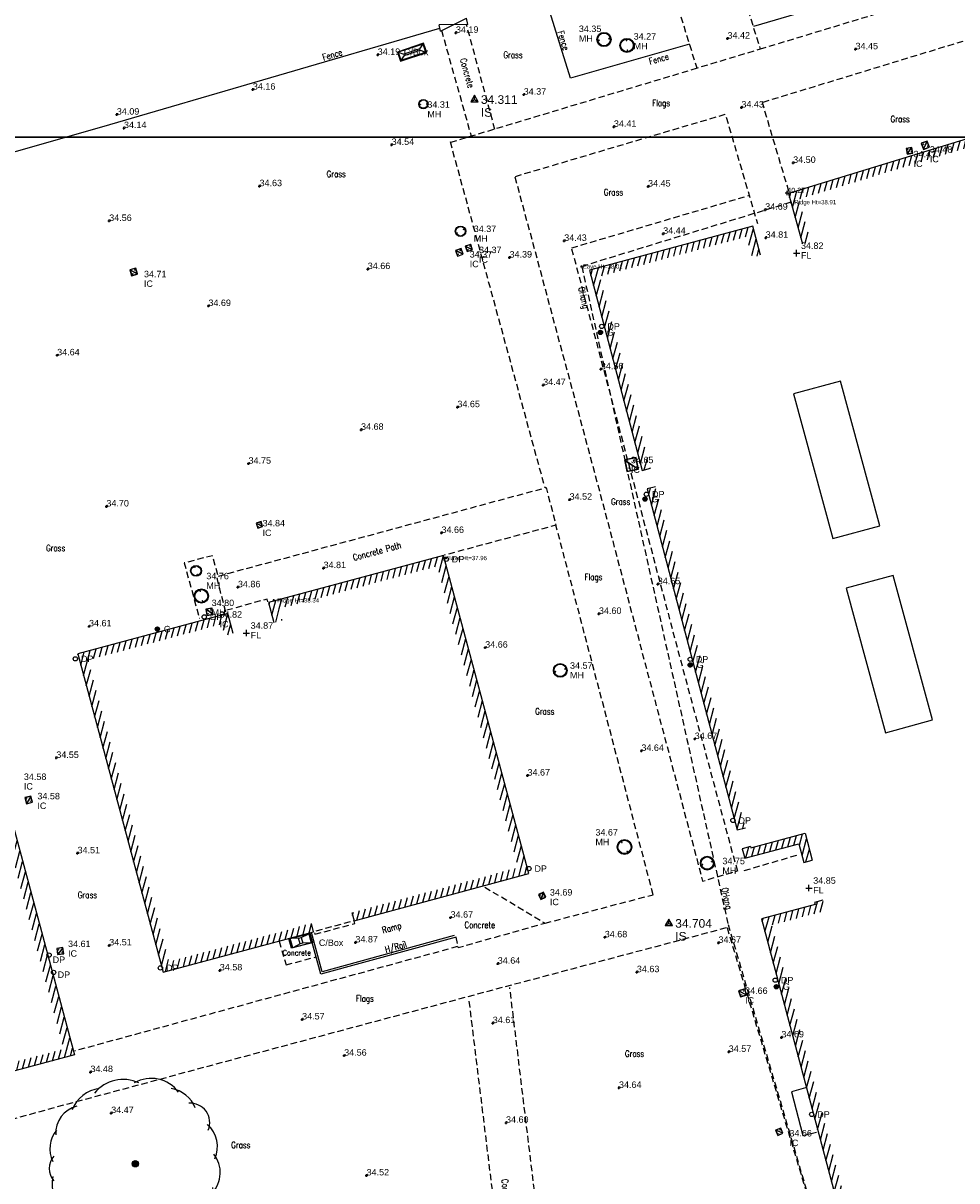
# Model space of a CAD drawing. Extents: x 708194 to 708420, y 776576 to 776889.
# Tile 10 of 31: x 708280 to 708324, y 776684 to 776738. Entities that reach past the tile are written whole.
import ezdxf
from ezdxf.enums import TextEntityAlignment as Align

# ---------------------------------------------------------------- set-up
doc = ezdxf.new("R2010")
doc.units = 0
doc.header["$LTSCALE"] = 0.15
doc.header["$MEASUREMENT"] = 0
doc.linetypes.add('Dashed', pattern=[3, 2, -1])
doc.layers.get('0').update_dxf_attribs({"linetype": 'CONTINUOUS'})
for name, color, linetype in [('Building', 8, 'CONTINUOUS'), ('Building Heights', 6, 'CONTINUOUS'), ('Channel', 132, 'Dashed'), ('Concrete', 7, 'Dashed'), ('Fence', 32, 'CONTINUOUS'), ('Floor Level', 7, 'CONTINUOUS'), ('Gate', 3, 'CONTINUOUS'), ('Gen Spec', 7, 'CONTINUOUS'), ('Ground Levels', 3, 'CONTINUOUS'), ('Gulley', 4, 'CONTINUOUS'), ('IC', 5, 'CONTINUOUS'), ('Invert', 4, 'CONTINUOUS'), ('Levels', 7, 'CONTINUOUS'), ('Manholes', 7, 'CONTINUOUS'), ('OHang', 6, 'Dashed'), ('Steps', 132, 'CONTINUOUS'), ('Street Furniture', 1, 'CONTINUOUS'), ('Survey Stations', 1, 'CONTINUOUS'), ('Text', 2, 'CONTINUOUS'), ('TITLE', 7, 'CONTINUOUS'), ('Trees', 3, 'CONTINUOUS'), ('Verge', 1, 'Dashed')]:
    doc.layers.add(name, color=color, linetype=linetype)
doc.styles.add('Code Annotation', font='arial.ttf')
doc.styles.add('Default', font='arial.ttf')
doc.styles.add('Height Annotation', font='arial.ttf')
doc.styles.get("Standard").update_dxf_attribs({"font": 'ROMANS.SHX', "width": 0.8, "height": 0.3})
doc.styles.add('Station Text', font='arial.ttf')
pattern_1 = [(75, (0, 0), (-0.24148145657, 0.064704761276), [])]

# ---------------------------------------------------------------- blocks, each defined once
blk = doc.blocks.new('PT_PLUS')
at = {"color": 0, "linetype": 'Continuous', "flags": 128}
for points in [[(-0.5, 0), (0.5, 0)], [(0, -0.5), (0, 0.5)]]:
    blk.add_lwpolyline(points, dxfattribs=at)
blk = doc.blocks.new('PT_STATION')
at = {"color": 0, "linetype": 'Continuous', "flags": 128}
for points in [[(0, 0.5), (-0.433, -0.25)], [(-0.433, -0.25), (0, 0), (0, 0.5)], [(0.433, -0.25), (0, 0.5)], [(0, 0), (0.433, -0.25)], [(-0.433, -0.25), (0.433, -0.25)]]:
    blk.add_lwpolyline(points, dxfattribs=at)
blk = doc.blocks.new('MHS1')
at = {"color": 7, "linetype": 'Continuous', "flags": 128}
for points in [[(0.665963, 0.665963), (0, 0.665963)], [(0, 0.665963), (0, 0)], [(0.652643, 0.652643), (0.013319, 0.652643)], [(0.013319, 0.652643), (0.013319, 0.013319)], [(0.652643, 0.013319), (0.652643, 0.652643)], [(0.665963, 0), (0.665963, 0.665963)], [(0, 0), (0.665963, 0)], [(0.013319, 0.013319), (0.652643, 0.013319)], [(0.019979, 0.019979), (0.645984, 0.645984)], [(0.019979, 0.029397), (0.636566, 0.645984)], [(0.645984, 0.645984), (0.019979, 0.645984)], [(0.019979, 0.645984), (0.019979, 0.019979)], [(0.019979, 0.019979), (0.645984, 0.019979)], [(0.029397, 0.019979), (0.645984, 0.636566)], [(0.146713, 0.513599), (0.152363, 0.51925)], [(0.155674, 0.504638), (0.146713, 0.513599)], [(0.161325, 0.510289), (0.152363, 0.51925)], [(0.171657, 0.488655), (0.180618, 0.479694)], [(0.177308, 0.494306), (0.186269, 0.485345)], [(0.186269, 0.485345), (0.180618, 0.479694)], [(0.479694, 0.180618), (0.485345, 0.186269)], [(0.488655, 0.171657), (0.479694, 0.180618)], [(0.494306, 0.177308), (0.485345, 0.186269)], [(0.504638, 0.155674), (0.513599, 0.146713)], [(0.510289, 0.161325), (0.51925, 0.152363)], [(0.51925, 0.152363), (0.513599, 0.146713)], [(0.645984, 0.019979), (0.645984, 0.645984)]]:
    blk.add_lwpolyline(points, dxfattribs=at)
at = {"color": 7, "linetype": 'Continuous'}
for centre, start, end in [((0.166491, 0.499472), 154.471221, 295.528779), ((0.166491, 0.499472), -25.528779, 115.528779), ((0.499472, 0.166491), 154.471221, 295.528779), ((0.499472, 0.166491), -25.528779, 115.528779)]:
    blk.add_arc(centre, 0.011987, start, end, dxfattribs=at)
blk = doc.blocks.new('PT_CIRCLE')
at = {"color": 0, "linetype": 'Continuous'}
blk.add_circle((0, 0), 0.5, dxfattribs=at)
blk = doc.blocks.new('SUMP1')
at = {"color": 4, "linetype": 'Continuous', "flags": 128}
for points in [[(-0.094472, 0.01), (0.094472, 0.01)], [(-0.090139, 0.03), (0.090139, 0.03)], [(-0.09, 0.030414), (-0.09, -0.030414)], [(-0.080777, 0.05), (0.080777, 0.05)], [(-0.07, 0.064226), (-0.07, -0.064226)], [(-0.064226, 0.07), (0.064226, 0.07)], [(-0.05, 0.080777), (-0.05, -0.080777)], [(-0.030414, 0.09), (0.030414, 0.09)], [(-0.03, 0.090139), (-0.03, -0.090139)], [(-0.01, 0.094472), (-0.01, -0.094472)], [(0.01, 0.094472), (0.01, -0.094472)], [(0.03, 0.090139), (0.03, -0.090139)], [(0.05, 0.080777), (0.05, -0.080777)], [(0.07, 0.064226), (0.07, -0.064226)], [(0.09, 0.030414), (0.09, -0.030414)], [(-0.094472, -0.01), (0.094472, -0.01)], [(-0.090139, -0.03), (0.090139, -0.03)], [(-0.080777, -0.05), (0.080777, -0.05)], [(-0.064226, -0.07), (0.064226, -0.07)], [(-0.030414, -0.09), (0.030414, -0.09)]]:
    blk.add_lwpolyline(points, dxfattribs=at)
at = {"color": 4, "linetype": 'Continuous'}
for radius in [0.1, 0.095]:
    blk.add_circle((0, 0), radius, dxfattribs=at)
blk = doc.blocks.new('MHR1')
at = {"color": 7, "linetype": 'Continuous', "flags": 128}
for points in [[(0.081175, 0.003996), (0.068502, 0.003996)], [(0.068502, -0.003996), (0.068502, 0.003996)], [(0.103779, 0.003996), (0.116452, 0.003996)], [(0.116452, 0.003996), (0.116452, -0.003996)], [(0.562184, 0.003996), (0.549511, 0.003996)], [(0.549511, -0.003996), (0.549511, 0.003996)], [(0.584787, 0.003996), (0.59746, 0.003996)], [(0.59746, 0.003996), (0.59746, -0.003996)], [(0.081175, -0.003996), (0.068502, -0.003996)], [(0.103779, -0.003996), (0.116452, -0.003996)], [(0.562184, -0.003996), (0.549511, -0.003996)], [(0.584787, -0.003996), (0.59746, -0.003996)]]:
    blk.add_lwpolyline(points, dxfattribs=at)
at = {"color": 7, "linetype": 'Continuous'}
for radius in [0.332981, 0.299683]:
    blk.add_circle((0.332981, 0), radius, dxfattribs=at)
for centre, start, end in [((0.092477, 0), 19.471221, 160.528779), ((0.573486, 0), 19.471221, 160.528779), ((0.092477, 0), -160.528779, -19.471221), ((0.573486, 0), -160.528779, -19.471221)]:
    blk.add_arc(centre, 0.011987, start, end, dxfattribs=at)
blk = doc.blocks.new('CB1')
at = {"color": 1, "linetype": 'Continuous', "flags": 128}
for points in [[(0, 0.334036), (0.753488, 0.334036)], [(0, 0), (0, 0.334036)], [(0.147031, 0.187005), (0.02, 0.314036)], [(0.02, 0.314036), (0.733488, 0.314036)], [(0.02, 0.02), (0.02, 0.314036)], [(0.147031, 0.187005), (0.606457, 0.187005)], [(0.147031, 0.147031), (0.147031, 0.187005)], [(0.606457, 0.187005), (0.733488, 0.314036)], [(0.606457, 0.187005), (0.606457, 0.147031)], [(0.733488, 0.314036), (0.733488, 0.02)], [(0.753488, 0.334036), (0.753488, 0)], [(0.753488, 0), (0, 0)], [(0.02, 0.02), (0.147031, 0.147031)], [(0.733488, 0.02), (0.02, 0.02)], [(0.606457, 0.147031), (0.147031, 0.147031)], [(0.606457, 0.147031), (0.733488, 0.02)]]:
    blk.add_lwpolyline(points, dxfattribs=at)
blk = doc.blocks.new('TREE8')
at = {"color": 44, "linetype": 'Continuous', "flags": 128}
for points in [[(-0.109379, 0.097722), (-0.109379, -0.097722)], [(-0.078128, -0.124135), (-0.078128, 0.124135)], [(-0.046877, 0.138982), (-0.046877, -0.138982)], [(-0.015626, -0.14584), (-0.015626, 0.14584)], [(0.015626, 0.14584), (0.015626, -0.14584)], [(0.046877, -0.138982), (0.046877, 0.138982)], [(0.078128, 0.124135), (0.078128, -0.124135)], [(0.109379, -0.097722), (0.109379, 0.097722)]]:
    blk.add_lwpolyline(points, dxfattribs=at)
at = {"color": 44, "linetype": 'Continuous'}
blk.add_circle((0, 0), 0.146674, dxfattribs=at)
at = {"color": 3, "linetype": 'Continuous'}
for centre, radius, start, end in [((-0.565071, 2.212813), 1.715535, 64.735942, 141.078875), ((0.745059, 2.396072), 1.581511, 36.358776, 120.104647), ((-1.469541, 1.952451), 1.56824, 97.87745, 158.95866), ((1.442755, 2.074152), 1.450328, 21.327575, 80.817338), ((2.568472, 1.92029), 0.899871, -23.033508, 94.852954), ((-2.40516, 1.420885), 1.304902, 103.867301, 182.986637), ((2.485581, 0.805041), 1.34047, -25.245246, 49.646184), ((-2.648746, 0.70646), 1.332602, 139.709963, 206.870364), ((-3.118371, -0.218791), 0.8916, 139.308665, 220.691335), ((2.593249, -0.407114), 1.363653, -44.321793, 38.869171), ((-1.858867, -0.972341), 2.016201, 168.91805, 219.84474), ((2.380657, -1.397558), 1.266333, -73.009177, 13.519414), ((-2.514916, -2.008854), 0.944322, 171.949072, 270.746483), ((1.880102, -2.276571), 0.977991, -89.449267, -11.971919), ((-1.778875, -2.1863), 1.244045, -149.167056, -85.648095), ((0.603176, -1.868935), 1.953463, -95.219623, -41.698425), ((-1.146225, -2.845449), 0.934014, -154.025606, -64.025606), ((-0.198906, -2.747027), 1.291394, -130.556891, -49.443109)]:
    blk.add_arc(centre, radius, start, end, dxfattribs=at)
blk = doc.blocks.new('2PGATE')
at = {"color": 10, "linetype": 'Continuous', "flags": 128}
for points in [[(0, -0.15), (0, 0.15)], [(0, -0.15), (1, 0.15)], [(1, -0.15), (0, 0.15)], [(1, -0.15), (1, 0.15)]]:
    blk.add_lwpolyline(points, dxfattribs=at)
blk = doc.blocks.new('a0-200')
at = {"layer": 'TITLE'}
blk.add_lwpolyline([(0, 0), (0, 156.6), (226.2, 156.6), (226.2, 0), (0, 0)], dxfattribs=at)

msp = doc.modelspace()

# ---------------------------------------------------------------- hatches: boundary and pattern name
at = {"layer": 'Text'}
h = msp.add_hatch(dxfattribs=at)
h.set_pattern_fill('ANSI31', color=256, scale=2, angle=30)
h.set_pattern_definition(pattern_1)
h.paths.add_polyline_path([(708327.208, 776698.773), (708326.096, 776702.482), (708333.161, 776704.581), (708325.069, 776732.013), (708316.334, 776729.345), (708316.891, 776727.365), (708316.506, 776727.257), (708315.843, 776729.613), (708325.338, 776732.514), (708333.658, 776704.311), (708326.594, 776702.213), (708327.591, 776698.888)])
h = msp.add_hatch(dxfattribs=at)
h.set_pattern_fill('ANSI31', color=256, scale=2, angle=30)
h.set_pattern_definition(pattern_1)
h.paths.add_polyline_path([(708314.551, 776726.729), (708314.165, 776726.625), (708313.902, 776727.6), (708307.064, 776725.754), (708309.426, 776716.816), (708309.039, 776716.714), (708306.576, 776726.037), (708314.184, 776728.09)])
h = msp.add_hatch(dxfattribs=at)
h.set_pattern_fill('ANSI31', color=256, scale=2, angle=30)
h.set_pattern_definition(pattern_1)
h.paths.add_polyline_path([(708263.517, 776720.986), (708263.381, 776721.495), (708272.917, 776724.046), (708282.097, 776689.775), (708272.558, 776687.229), (708272.461, 776687.593), (708272.074, 776687.49), (708272.275, 776686.739), (708282.587, 776689.492), (708273.2, 776724.536), (708262.891, 776721.778), (708263.131, 776720.882)])
h = msp.add_hatch(dxfattribs=at)
h.set_pattern_fill('ANSI31', color=256, scale=2, angle=30)
h.set_pattern_definition(pattern_1)
h.paths.add_polyline_path([(708309.655, 776715.948), (708309.268, 776715.846), (708313.463, 776699.968), (708313.85, 776700.07)])
h = msp.add_hatch(dxfattribs=at)
h.set_pattern_fill('ANSI31', color=256, scale=2, angle=30)
h.set_pattern_definition(pattern_1)
h.paths.add_polyline_path([(708295.508, 776696.12), (708303.27, 776698.217), (708299.5, 776712.255), (708292.123, 776710.273), (708292.268, 776709.733), (708291.882, 776709.629), (708291.633, 776710.556), (708299.783, 776712.745), (708303.76, 776697.935), (708295.613, 776695.734)])
h = msp.add_hatch(dxfattribs=at)
h.set_pattern_fill('ANSI31', color=256, scale=2, angle=30)
h.set_pattern_definition(pattern_1)
h.paths.add_polyline_path([(708289.99, 776709.121), (708289.603, 776709.017), (708289.458, 776709.558), (708283.231, 776707.885), (708287.004, 776693.836), (708293.626, 776695.614), (708293.73, 776695.228), (708286.722, 776693.346), (708282.741, 776708.168), (708289.741, 776710.048)])
h = msp.add_hatch(dxfattribs=at)
h.set_pattern_fill('ANSI31', color=256, scale=2, angle=30)
h.set_pattern_definition(pattern_1)
h.paths.add_polyline_path([(708314.081, 776699.196), (708313.694, 776699.094), (708313.811, 776698.651), (708316.338, 776699.326), (708316.571, 776698.451), (708316.958, 776698.555), (708316.621, 776699.816), (708314.095, 776699.141)])
h = msp.add_hatch(dxfattribs=at)
h.set_pattern_fill('ANSI31', color=256, scale=2, angle=30)
h.set_pattern_definition(pattern_1)
h.paths.add_polyline_path([(708317.454, 776696.692), (708317.068, 776696.589), (708317.094, 776696.492), (708314.593, 776695.825), (708325.949, 776653.224), (708326.336, 776653.328), (708315.083, 776695.542), (708317.583, 776696.208)])

# ---------------------------------------------------------------- linework, layer by layer
at = {"layer": 'Building', "flags": 128}
for points in [[(708327.208, 776698.773), (708327.591, 776698.888), (708326.594, 776702.213), (708333.658, 776704.311), (708325.338, 776732.514), (708315.843, 776729.613), (708316.506, 776727.257)], [(708314.551, 776726.729), (708314.184, 776728.09), (708306.576, 776726.037), (708309.039, 776716.714), (708309.426, 776716.816)], [(708263.517, 776720.986), (708263.131, 776720.882), (708262.891, 776721.778), (708273.2, 776724.536), (708282.587, 776689.492), (708272.275, 776686.739), (708272.074, 776687.49), (708272.461, 776687.593)], [(708309.655, 776715.948), (708309.268, 776715.846), (708313.463, 776699.968), (708313.85, 776700.07)], [(708295.508, 776696.12), (708295.613, 776695.734), (708303.76, 776697.935), (708299.783, 776712.745), (708291.633, 776710.556), (708291.882, 776709.629)], [(708289.99, 776709.121), (708289.741, 776710.048), (708282.741, 776708.168), (708286.722, 776693.346), (708293.73, 776695.228), (708293.626, 776695.614)], [(708314.081, 776699.196), (708314.095, 776699.141), (708316.621, 776699.816), (708316.958, 776698.555)], [(708314.081, 776699.196), (708313.694, 776699.094), (708313.811, 776698.651), (708316.338, 776699.326), (708316.571, 776698.451), (708316.958, 776698.555)], [(708317.454, 776696.692), (708317.068, 776696.589), (708317.094, 776696.492), (708314.593, 776695.825), (708325.949, 776653.224), (708326.336, 776653.328)]]:
    msp.add_lwpolyline(points, dxfattribs=at)
at = {"layer": 'Channel', "flags": 128}
msp.add_lwpolyline([(708291.601, 776710.597), (708291.567, 776710.72), (708289.69, 776710.198)], dxfattribs=at)
msp.add_lwpolyline([(708293.785, 776695.11), (708295.648, 776695.611), (708295.615, 776695.734), (708293.751, 776695.234)], close=True, dxfattribs=at)
at = {"layer": 'Concrete', "flags": 128}
for points in [[(708303.063, 776745.166), (708311.036, 776747.43), (708314.536, 776736.326), (708311.592, 776735.439), (708309.231, 776743.011), (708304.008, 776741.187)], [(708299.683, 776737.211), (708301.067, 776732.284)], [(708302.177, 776732.582), (708300.855, 776737.459)], [(708289.635, 776710.109), (708289.219, 776711.769), (708304.557, 776715.911), (708305.018, 776714.16), (708299.813, 776712.759)], [(708289.263, 776711.855), (708289.023, 776712.74), (708287.702, 776712.4), (708288.408, 776709.824)]]:
    msp.add_lwpolyline(points, dxfattribs=at)
at = {"layer": 'Concrete'}
msp.add_lwpolyline([(708292.123, 776694.792), (708292.445, 776693.688), (708293.847, 776694.056)], dxfattribs=at)
at = {"layer": 'Fence', "flags": 128}
for points in [[(708351.307, 776708.941), (708346.89, 776706.71), (708342.48, 776704.47), (708340.174, 776703.46), (708328.821, 776741.663), (708314.218, 776737.388)], [(708249.981, 776723.038), (708271.931, 776729.307), (708283.862, 776732.716), (708299.611, 776737.309)], [(708300.276, 776695.051), (708294.134, 776693.366), (708293.635, 776695.184)], [(708316.635, 776687.963), (708315.984, 776687.767), (708316.524, 776685.733), (708317.16, 776685.886)]]:
    msp.add_lwpolyline(points, dxfattribs=at)
at = {"layer": 'Fence'}
msp.add_lwpolyline([(708311.245, 776736.553), (708305.694, 776734.972), (708304.571, 776738.568)], dxfattribs=at)
at = {"layer": 'Gen Spec', "flags": 128}
for points in [[(708316.08, 776720.27), (708317.908, 776713.536), (708320.105, 776714.132), (708318.277, 776720.866)], [(708318.535, 776711.226), (708320.363, 776704.492), (708322.56, 776705.088), (708320.732, 776711.822)]]:
    msp.add_lwpolyline(points, close=True, dxfattribs=at)
at = {"layer": 'OHang'}
msp.add_lwpolyline([(708315.96, 776729.196), (708306.22, 776726.207), (708313.035, 776695.568), (708327.316, 776647.176)], dxfattribs=at)
at = {"layer": 'Steps', "flags": 128}
msp.add_lwpolyline([(708300.371, 776694.979), (708294.068, 776693.25), (708293.539, 776695.177)], dxfattribs=at)
at = {"layer": 'Verge'}
for points in [[(708340.133, 776703.349), (708338.801, 776702.866), (708327.706, 776740.318), (708314.536, 776736.326)], [(708304.509, 776695.625), (708309.547, 776696.953), (708305.018, 776714.16)]]:
    msp.add_lwpolyline(points, dxfattribs=at)
at = {"layer": 'Verge', "flags": 128}
for points in [[(708327.293, 776702.365), (708328.075, 776699.703), (708336.486, 776702.224), (708332.055, 776717.18), (708326.102, 776737.341), (708314.636, 776733.842)], [(708311.592, 776735.439), (708300.103, 776731.98)], [(708315.867, 776729.699), (708314.631, 776733.84)], [(708303.127, 776730.402), (708312.906, 776733.299), (708314.407, 776728.203)], [(708300.085, 776732.025), (708304.495, 776715.913)], [(708303.108, 776730.377), (708307.043, 776715.76), (708311.85, 776697.588), (708313.462, 776698.057)], [(708305.753, 776727.073), (708314.002, 776729.514)], [(708305.749, 776727.036), (708310.678, 776708.403), (708313.471, 776698.031)], [(708313.789, 776698.078), (708316.305, 776698.814)], [(708300.347, 776694.976), (708300.465, 776694.491), (708304.502, 776695.625), (708301.671, 776697.31)], [(708312.942, 776695.403), (708300.861, 776692.186), (708282.79, 776687.341), (708273.691, 776684.842), (708273.99, 776683.696), (708268.148, 776682.141), (708267.906, 776683.249), (708265.971, 776682.763), (708268.529, 776674.181)], [(708312.99, 776695.419), (708319.595, 776673.361)], [(708300.438, 776694.535), (708282.614, 776689.678)], [(708311.935, 776662.823), (708309.262, 776661.448), (708305.798, 776668.554), (708304.081, 776682.614), (708302.869, 776692.636)], [(708303.783, 776669.37), (708302.199, 776682.034), (708300.963, 776692.143)]]:
    msp.add_lwpolyline(points, dxfattribs=at)

# ---------------------------------------------------------------- block references
at = {"layer": 'Building Heights', "xscale": 0.1, "yscale": 0.1, "zscale": 0.1}
for p in [(708315.96, 776729.203), (708306.211, 776726.205), (708299.886, 776712.631), (708291.874, 776710.661)]:
    msp.add_blockref('PT_PLUS', p, dxfattribs=at)
at = {"layer": 'Floor Level', "xscale": 0.3, "yscale": 0.3, "zscale": 0.3}
for p in [(708316.23, 776726.825), (708290.598, 776709.136), (708316.802, 776697.262)]:
    msp.add_blockref('PT_PLUS', p, dxfattribs=at)
at = {"layer": 'Gate', "xscale": 1.308994, "rotation": 13.654065}
msp.add_blockref('2PGATE', (708299.611, 776737.309), dxfattribs=at)
at = {"layer": 'Ground Levels', "xscale": 0.12, "yscale": 0.12, "zscale": 0.12}
for p in [(708296.716, 776736.061), (708290.901, 776734.444), (708303.516, 776734.21), (708284.897, 776732.653), (708297.365, 776731.871), (708316.067, 776731.031), (708291.21, 776729.947), (708309.309, 776729.931), (708284.21, 776728.328), (708305.404, 776727.4), (708296.253, 776726.086), (708288.83, 776724.367), (708281.786, 776722.07), (708307.108, 776721.421), (708300.428, 776719.654), (708295.94, 776718.603), (708290.699, 776717.025), (708284.078, 776715.031), (708309.761, 776711.413), (708283.269, 776709.449), (708301.723, 776708.458), (708311.481, 776704.203), (708281.745, 776703.322), (708303.692, 776702.5), (708282.735, 776698.881), (708284.21, 776694.591), (708312.587, 776694.709), (708289.36, 776693.427), (708308.786, 776693.344), (708313.066, 776689.632), (708295.152, 776689.457), (708307.953, 776687.955), (708284.302, 776686.783), (708296.198, 776683.878)]:
    msp.add_blockref('PT_PLUS', p, dxfattribs=at)
at = {"layer": 'Gulley'}
for p in [(708307.087, 776723.139), (708309.165, 776715.376), (708286.452, 776709.321), (708311.275, 776707.655), (708315.288, 776692.667)]:
    msp.add_blockref('SUMP1', p, dxfattribs=at)
at = {"layer": 'IC'}
for p, xscale, yscale, zscale, rotation in [((708321.377, 776731.441), 0.398218, 0.398218, 0.398218, 10.208226), ((708322.133, 776731.659), 0.454145, 0.454145, 0.454145, 20.112588), ((708300.7, 776726.773), 0.427836, 0.427836, 0.427836, 108.625722), ((708301.133, 776726.98), 0.404589, 0.404589, 0.404589, 107.829734), ((708285.528, 776725.855), 0.431917, 0.431917, 0.431917, 106.355817), ((708308.209, 776717.196), 0.82695, 0.82695, 0.82695, 281.840434), ((708291.051, 776714.255), 0.363745, 0.363745, 0.363745, 287.911373), ((708289.049, 776710.004), 0.44645, 0.44645, 0.44645, 99.19303199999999), ((708280.565, 776701.544), 0.438856, 0.438856, 0.438856, 193.655862), ((708304.435, 776697.063), 0.373115, 0.373115, 0.373115, 205.379079), ((708282.056, 776694.494), 0.438942, 0.438942, 0.438942, 187.963787), ((708313.528, 776692.482), 0.4476850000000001, 0.4476850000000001, 0.4476850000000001, 286.064184), ((708315.592, 776685.843), 0.394984, 0.394984, 0.394984, 112.226115)]:
    msp.add_blockref('MHS1', p, dxfattribs=dict(at, xscale=xscale, yscale=yscale, zscale=zscale, rotation=rotation))
at = {"layer": 'Invert', "xscale": 0.2, "yscale": 0.2, "zscale": 0.2}
msp.add_blockref('PT_PLUS', (708315.79, 776729.631), dxfattribs=at)
at = {"layer": 'Levels', "xscale": 0.12, "yscale": 0.12, "zscale": 0.12}
for p in [(708300.359, 776737.09), (708313.008, 776736.821), (708318.971, 776736.322), (708284.564, 776733.279), (708313.655, 776733.611), (708307.717, 776732.711), (708314.765, 776728.849), (708310.013, 776727.731), (708314.788, 776727.544), (708302.855, 776726.624), (708304.422, 776720.682), (708305.653, 776715.347), (708299.686, 776713.799), (708294.193, 776712.16), (708290.204, 776711.268), (708307.02, 776710.029), (708308.997, 776703.648), (708300.109, 776695.884), (708307.291, 776694.967), (708295.678, 776694.729), (708302.308, 776693.74), (708293.194, 776691.142), (708302.076, 776690.973), (708315.52, 776690.306), (708283.336, 776688.693), (708302.692, 776686.333)]:
    msp.add_blockref('PT_PLUS', p, dxfattribs=at)
at = {"layer": 'Manholes'}
for p, xscale, yscale, zscale, rotation in [((708306.93, 776736.726), 0.991411, 0.991411, 0.991411, 9.062856), ((708308.358, 776736.174), 0.987025, 0.987025, 0.987025, 95.762633), ((708298.629, 776733.75), 0.646083, 0.646083, 0.646083, 4.398705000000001), ((708300.789, 776727.962), 0.7356010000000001, 0.7356010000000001, 0.7356010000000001, 208.134406), ((708288.333, 776711.792), 0.761192, 0.761192, 0.761192, 108.041784), ((708288.582, 776710.543), 0.997517, 0.997517, 0.997517, 103.847978), ((708305.525, 776707.484), 0.9606040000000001, 0.9606040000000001, 0.9606040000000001, 195.31796), ((708308.386, 776698.88), 1.032398, 1.032398, 1.032398, 120.892298), ((708312.371, 776698.521), 0.964949, 0.964949, 0.964949, 197.758258)]:
    msp.add_blockref('MHR1', p, dxfattribs=dict(at, xscale=xscale, yscale=yscale, zscale=zscale, rotation=rotation))
at = {"layer": 'Street Furniture'}
for p, xscale, yscale, rotation in [((708297.633, 776736.195), -1.710762, 1.331042, 198.353447), ((708293.674, 776694.715), 0.614241, 3.012751, 104.795724)]:
    msp.add_blockref('CB1', p, dxfattribs=dict(at, xscale=xscale, yscale=yscale, rotation=rotation))
at = {"layer": 'Street Furniture', "xscale": 0.2, "yscale": 0.2, "zscale": 0.2}
for p in [(708307.152, 776723.417), (708309.233, 776715.598), (708299.905, 776712.573), (708288.639, 776709.887), (708282.632, 776707.936), (708311.272, 776707.913), (708313.26, 776700.409), (708303.758, 776698.167), (708281.408, 776694.14), (708281.616, 776693.331), (708286.596, 776693.544), (708315.235, 776692.972), (708316.929, 776686.72)]:
    msp.add_blockref('PT_CIRCLE', p, dxfattribs=at)
at = {"layer": 'Survey Stations', "xscale": 0.4, "yscale": 0.4, "zscale": 0.4}
for p in [(708301.22, 776733.98), (708310.274, 776695.616)]:
    msp.add_blockref('PT_STATION', p, dxfattribs=at)
at = {"layer": 'Text'}
for p in [(708194.236, 776732.226), (708194.236, 776575.626)]:
    msp.add_blockref('a0-200', p, dxfattribs=at)
at = {"layer": 'Trees'}
msp.add_blockref('TREE8', (708285.425, 776684.42), dxfattribs=at)

# ---------------------------------------------------------------- texts
at = {"layer": 'Building Heights', "style": 'Height Annotation'}
for s, p in [('Ridge Ht=38.91', (708316.12, 776729.203)), ('Eave Ht=38.01', (708306.271, 776726.205)), ('Eave Ht=37.96', (708299.946, 776712.631)), ('Ridge Ht=38.34', (708292.034, 776710.661))]:
    msp.add_text(s, height=0.2, dxfattribs=at).set_placement(p, align=Align.MIDDLE_LEFT)
at = {"layer": 'Floor Level', "style": 'Default'}
for s, p in [('34.82', (708316.43, 776727.025)), ('FL', (708316.43, 776726.575)), ('34.87', (708290.798, 776709.336)), ('FL', (708290.798, 776708.886)), ('34.85', (708317.002, 776697.462)), ('FL', (708317.002, 776697.012))]:
    msp.add_text(s, height=0.3, dxfattribs=at).set_placement(p)
at = {"layer": 'Ground Levels', "style": 'Default'}
for s, p in [('34.19', (708296.716, 776736.061)), ('34.16', (708290.901, 776734.444)), ('34.37', (708303.516, 776734.21)), ('34.14', (708284.897, 776732.653)), ('34.54', (708297.365, 776731.871)), ('34.50', (708316.067, 776731.031)), ('34.63', (708291.21, 776729.947)), ('34.45', (708309.309, 776729.931)), ('34.56', (708284.21, 776728.328)), ('34.43', (708305.404, 776727.4)), ('34.66', (708296.253, 776726.086)), ('34.69', (708288.83, 776724.367)), ('34.64', (708281.786, 776722.07)), ('34.56', (708307.108, 776721.421)), ('34.65', (708300.428, 776719.654)), ('34.68', (708295.94, 776718.603)), ('34.75', (708290.699, 776717.025)), ('34.70', (708284.078, 776715.031)), ('34.65', (708309.761, 776711.413)), ('34.61', (708283.269, 776709.449)), ('34.66', (708301.723, 776708.458)), ('34.67', (708311.481, 776704.203)), ('34.55', (708281.745, 776703.322)), ('34.67', (708303.692, 776702.5)), ('34.51', (708282.735, 776698.881)), ('34.67', (708312.587, 776694.709)), ('34.51', (708284.21, 776694.591)), ('34.58', (708289.36, 776693.427)), ('34.63', (708308.786, 776693.344)), ('34.56', (708295.152, 776689.457)), ('34.57', (708313.066, 776689.632)), ('34.64', (708307.953, 776687.955)), ('34.47', (708284.302, 776686.783)), ('34.52', (708296.198, 776683.878))]:
    msp.add_text(s, height=0.3, dxfattribs=at).set_placement(p)
at = {"layer": 'Gulley', "style": 'Default'}
for p in [(708307.387, 776723.139), (708309.465, 776715.376), (708286.752, 776709.321), (708311.575, 776707.655), (708315.588, 776692.667)]:
    msp.add_text('G', height=0.3, dxfattribs=at).set_placement(p, align=Align.MIDDLE_LEFT)
at = {"layer": 'IC', "style": 'Default'}
for s, p in [('34.47', (708321.677, 776731.441)), ('34.48', (708322.433, 776731.659)), ('IC', (708321.677, 776730.991)), ('IC', (708322.433, 776731.209)), ('34.37', (708301, 776726.773)), ('34.37', (708301.433, 776726.98)), ('IC', (708301, 776726.323)), ('IC', (708301.433, 776726.53)), ('34.71', (708285.828, 776725.855)), ('IC', (708285.828, 776725.405)), ('34.65', (708308.509, 776717.196)), ('IC', (708308.509, 776716.746)), ('34.84', (708291.351, 776714.255)), ('IC', (708291.351, 776713.805)), ('34.82', (708289.349, 776710.004)), ('IC', (708289.349, 776709.554)), ('34.58', (708280.235, 776702.446)), ('IC', (708280.235, 776701.996)), ('34.58', (708280.865, 776701.544)), ('IC', (708280.865, 776701.094)), ('34.69', (708304.735, 776697.063)), ('IC', (708304.735, 776696.613)), ('34.61', (708282.293, 776694.664)), ('IC', (708282.293, 776694.214)), ('34.66', (708313.828, 776692.482)), ('IC', (708313.828, 776692.032)), ('34.66', (708315.892, 776685.843)), ('IC', (708315.892, 776685.393))]:
    msp.add_text(s, height=0.3, dxfattribs=at).set_placement(p, align=Align.MIDDLE_LEFT)
at = {"layer": 'Invert', "style": 'Code Annotation'}
msp.add_text('40.27', height=0.24, dxfattribs=at).set_placement((708315.79, 776729.631))
at = {"layer": 'Levels', "style": 'Default'}
for s, p in [('34.19', (708300.359, 776737.09)), ('34.42', (708313.008, 776736.821)), ('34.45', (708318.971, 776736.322)), ('34.43', (708313.655, 776733.611)), ('34.09', (708284.564, 776733.279)), ('34.41', (708307.717, 776732.711)), ('34.69', (708314.765, 776728.849)), ('34.44', (708310.013, 776727.731)), ('34.81', (708314.788, 776727.544)), ('34.39', (708302.855, 776726.624)), ('34.47', (708304.422, 776720.682)), ('34.52', (708305.653, 776715.347)), ('34.66', (708299.686, 776713.799)), ('34.81', (708294.193, 776712.16)), ('34.86', (708290.204, 776711.268)), ('34.60', (708307.02, 776710.029)), ('34.64', (708308.997, 776703.648)), ('34.67', (708300.109, 776695.884)), ('34.87', (708295.678, 776694.729)), ('34.68', (708307.291, 776694.967)), ('34.64', (708302.308, 776693.74)), ('34.57', (708293.194, 776691.142)), ('34.61', (708302.076, 776690.973)), ('34.69', (708315.52, 776690.306)), ('34.48', (708283.336, 776688.693)), ('34.60', (708302.692, 776686.333))]:
    msp.add_text(s, height=0.3, dxfattribs=at).set_placement(p)
at = {"layer": 'Manholes', "style": 'Default'}
for s, p in [('34.35', (708306.085, 776737.277)), ('34.27', (708308.638, 776736.922)), ('MH', (708306.085, 776736.827)), ('MH', (708308.638, 776736.472)), ('34.31', (708299.029, 776733.75)), ('MH', (708299.029, 776733.3)), ('34.37', (708301.189, 776727.962)), ('MH', (708301.189, 776727.512)), ('34.76', (708288.733, 776711.792)), ('MH', (708288.733, 776711.342)), ('34.80', (708288.982, 776710.543)), ('MH', (708288.982, 776710.093)), ('34.57', (708305.673, 776707.623)), ('MH', (708305.673, 776707.173)), ('34.67', (708306.856, 776699.857)), ('MH', (708306.856, 776699.407)), ('34.75', (708312.771, 776698.521)), ('MH', (708312.771, 776698.071))]:
    msp.add_text(s, height=0.3, dxfattribs=at).set_placement(p, align=Align.MIDDLE_LEFT)
at = {"layer": 'Street Furniture', "style": 'Default'}
for s, p in [('C/Box', (708297.933, 776736.195)), ('DP', (708307.412, 776723.417)), ('DP', (708309.493, 776715.598)), ('DP', (708300.165, 776712.573)), ('DP', (708288.899, 776709.887)), ('DP', (708282.892, 776707.936)), ('DP', (708311.532, 776707.913)), ('DP', (708313.52, 776700.409)), ('DP', (708304.018, 776698.167)), ('C/Box', (708293.974, 776694.715)), ('DP', (708281.575, 776693.926)), ('DP', (708281.808, 776693.229)), ('DP', (708286.856, 776693.544)), ('DP', (708315.495, 776692.972)), ('DP', (708317.189, 776686.72))]:
    msp.add_text(s, height=0.3, dxfattribs=at).set_placement(p, align=Align.MIDDLE_LEFT)
at = {"layer": 'Survey Stations', "style": 'Station Text'}
for s, p in [('34.311', (708301.52, 776733.98)), ('IS', (708301.52, 776733.38)), ('34.704', (708310.574, 776695.616)), ('IS', (708310.574, 776695.016))]:
    msp.add_text(s, height=0.4, dxfattribs=at).set_placement(p, align=Align.MIDDLE_LEFT)
at = {"layer": 'Text', "width": 0.8}
for s, rotation, p in [('Fence', 287.3431, (708305.082, 776737.134)), ('Fence', 16.2587, (708294.194, 776735.792)), ('Concrete ', 285.6901, (708300.548, 776735.861)), ('Fence', 15.8994, (708309.403, 776735.603)), ('OHang', 282.5401, (708306.057, 776725.225)), ('Concrete Path ', 15.1122, (708295.606, 776712.499)), ('OHang', 282.5401, (708312.722, 776697.25)), ('Ramp ', 15.3411, (708296.965, 776695.146)), ('H/Rail ', 15.3411, (708297.098, 776694.241)), ('Concrete Path ', 276.9708, (708302.479, 776683.697))]:
    msp.add_text(s, height=0.3, rotation=rotation, dxfattribs=at).set_placement(p)
for s, height, p in [('Grass', 0.3, (708302.569, 776735.912)), ('Flags ', 0.3, (708309.499, 776733.674)), ('Grass', 0.3, (708320.602, 776732.922)), ('Grass', 0.3, (708294.336, 776730.365)), ('Grass', 0.3, (708307.248, 776729.515)), ('Grass', 0.3, (708307.586, 776715.105)), ('Grass', 0.3, (708281.267, 776712.946)), ('Flags ', 0.3, (708306.348, 776711.599)), ('Grass', 0.3, (708304.049, 776705.339)), ('Grass', 0.3, (708282.745, 776696.793)), ('Concrete ', 0.3, (708300.76, 776695.395)), ('Concrete ', 0.25, (708292.29, 776694.125)), ('Flags ', 0.3, (708295.703, 776691.971)), ('Grass', 0.3, (708308.233, 776689.398)), ('Grass', 0.3, (708289.891, 776685.146))]:
    msp.add_text(s, height=height, dxfattribs=at).set_placement(p)

doc.saveas('drawing.dxf')
